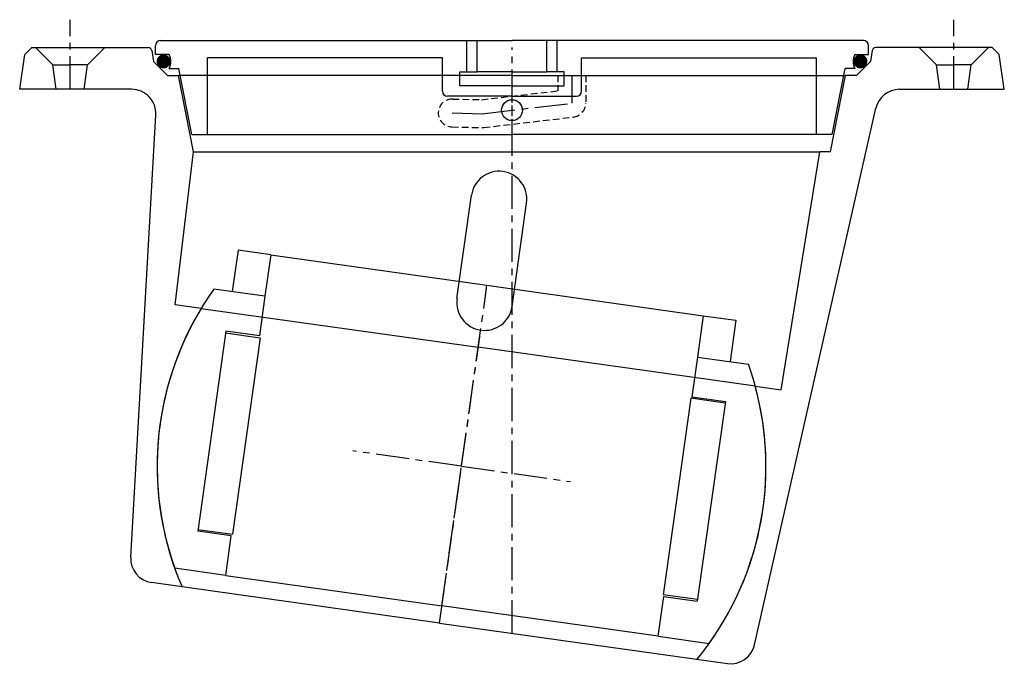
# Model space of a CAD drawing. Extents: x -141 to 141, y -169 to 16.
import ezdxf

# ---------------------------------------------------------------- set-up
doc = ezdxf.new("R2010")
doc.units = 0
doc.header["$LTSCALE"] = 0.3
doc.linetypes.add('CENTER', pattern=[50.8, 31.75, -6.35, 6.35, -6.35])
doc.linetypes.add('HIDDEN', pattern=[9.525, 6.35, -3.175])
doc.layers.get('0').update_dxf_attribs({"linetype": 'CONTINUOUS'})
doc.layers.add('CENTER', color=9, linetype='CENTER')

# ---------------------------------------------------------------- blocks, each defined once
blk = doc.blocks.new('112')
for p, q in [((-101, 0), (0, 0)), ((101, 0), (0, 0)), ((-102.5, -4), (-102.5, -1.5)), ((-13, -9), (-13, 0)), ((-10, -9), (-10, 0)), ((10, -9), (10, 0)), ((13, -9), (13, 0)), ((102.5, -4), (102.5, -1.5)), ((-98.5, -4), (-102.5, -4)), ((-87.5, -27), (-87.5, -5)), ((-20, -5), (-87.5, -5)), ((-20, -14.5), (-20, -5)), ((20, -14.5), (20, -5)), ((20, -5), (87.5, -5)), ((87.5, -27), (87.5, -5)), ((98.5, -4), (102.5, -4)), ((-98.5, -8), (-95.72, -8)), ((-92.02, -27), (-95.72, -8)), ((92.02, -27), (95.72, -8)), ((98.5, -8), (95.72, -8)), ((-15, -9), (-10, -9)), ((-15, -13), (-15, -9)), ((0, -9), (-10, -9)), ((0, -9), (10, -9)), ((15, -9), (10, -9)), ((15, -13), (15, -9)), ((0, -13), (-15, -13)), ((0, -13), (15, -13)), ((0, -16), (-18.5, -16)), ((0, -16), (18.5, -16)), ((-92.02, -27), (-87.5, -27)), ((-87.5, -27), (0, -27)), ((87.5, -27), (0, -27)), ((92.02, -27), (87.5, -27))]:
    blk.add_line(p, q)
at = {"const_width": 1.95}
for points in [[(-101.17, -5.98, 1), (-99.12, -5.98, 1)], [(101.17, -5.98, -1), (99.12, -5.98, -1)]]:
    blk.add_lwpolyline(points, format="xyb", close=True, dxfattribs=at)
blk.add_circle((0, -20), 3)
for centre, radius, start, end in [((-101, -1.5), 1.5, 90, 180), ((101, -1.5), 1.5, 0, 90), ((-103.08, -6), 5, 336.4218, 23.5782), ((103.08, -6), 5, 156.4218, 203.5782), ((-18.5, -14.5), 1.5, 180, 270), ((18.5, -14.5), 1.5, 270, 0)]:
    blk.add_arc(centre, radius, start, end)
blk = doc.blocks.new('111')
for p, q in [((-138, 0), (-140, -2)), ((-138, 0), (-104.54, 0)), ((-141.5, -12), (-140, -2)), ((-132, -5), (-137, 0)), ((-122, -5), (-117, 0)), ((-103.56, -0.83), (-103, -4)), ((103.56, -0.83), (103, -4)), ((138, 0), (104.54, 0)), ((122, -5), (117, 0)), ((132, -5), (137, 0)), ((138, 0), (140, -2)), ((141.5, -12), (140, -2)), ((-131, -12), (-132, -5)), ((-132, -5), (-127, -5)), ((-122, -5), (-127, -5)), ((-123, -12), (-122, -5)), ((-103, -4), (-99, -8)), ((103, -4), (99, -8)), ((123, -12), (122, -5)), ((122, -5), (127, -5)), ((132, -5), (127, -5)), ((131, -12), (132, -5)), ((-99, -8), (-95.84, -8)), ((0, -8), (-95.84, -8)), ((-91.56, -30), (-95.84, -8)), ((0, -8), (95.84, -8)), ((91.56, -30), (95.84, -8)), ((99, -8), (95.84, -8)), ((-109.35, -12), (-141.5, -12)), ((111.41, -12), (141.5, -12)), ((-109.59, -146.4), (-102.36, -19.4)), ((69.72, -171.6), (104.58, -17.46)), ((-96.77, -73.9), (-91.56, -30)), ((-91.56, -30), (88.5, -30)), ((77.39, -98.37), (88.5, -30)), ((91.56, -30), (88.5, -30)), ((-15.81, -72.15), (-11.63, -42.44)), ((0.04, -74.37), (4.21, -44.67)), ((-89.37, -74.94), (-96.77, -73.9)), ((-89.37, -74.94), (-9.69, -86.13)), ((69.98, -97.33), (-9.69, -86.13)), ((69.98, -97.33), (77.39, -98.37)), ((-20.83, -165.36), (-103.57, -153.73)), ((-20.83, -165.36), (61.92, -176.98))]:
    blk.add_line(p, q)
at = {"linetype": 'HIDDEN'}
for p, q in [((13.19, -8), (13.19, -12.44)), ((21.19, -8), (21.19, -16)), ((-8.78, -14.99), (13.19, -12.44)), ((-17.1, -14.8), (-8.78, -14.99)), ((-8.13, -22.97), (17.65, -19.97)), ((-17.28, -22.8), (-8.69, -23))]:
    blk.add_line(p, q, dxfattribs=at)
for centre, radius, start, end in [((-104.54, -1), 1, 10, 90), ((104.54, -1), 1, 90, 170), ((-109.35, -19), 7, 356.7453, 90), ((111.41, -19), 7, 90, 167.2547), ((-3.71, -43.55), 8, 352, 172), ((-7.88, -73.26), 8, 172, 352), ((-14.5, -120.3), 87.5, 148.7786, 203.3323), ((-14.5, -120.3), 87.5, 320.6677, 15.2214), ((-102.6, -146.8), 7, 176.7453, 262), ((62.89, -170.05), 7, 262, 347.2547)]:
    blk.add_arc(centre, radius, start, end)
for centre, start, end in [((-17.19, -18.8), 88.6671, 268.6671), ((17.19, -16), 276.6359, 0), ((-8.6, -19), 268.6671, 276.6359)]:
    blk.add_arc(centre, 4, start, end, dxfattribs=at)
at = {"layer": 'CENTER'}
for p, q in [((-127, -12), (-127, 8)), ((127, -12), (127, 8)), ((0, -168.28), (0, 0)), ((0, -30), (0, -8)), ((17.19, -8), (17.19, -16)), ((-8.6, -19), (17.19, -16)), ((-17.19, -18.8), (-8.6, -19)), ((-20.83, -165.36), (-9.28, -83.16))]:
    blk.add_line(p, q, dxfattribs=at)
blk = doc.blocks.new('Ball 125mm')
for p, q in [((-72.25, 52.5), (-72.25, 40.5)), ((-62.75, 52.5), (-72.25, 52.5)), ((-62.75, 52.5), (-62.75, 40.5)), ((-62.75, 52.5), (0, 52.5)), ((0, 52.5), (62.75, 52.5)), ((62.75, 52.5), (72.25, 52.5)), ((62.75, 52.5), (62.75, 40.5)), ((72.25, 52.5), (72.25, 40.5)), ((-62.75, 40.5), (-77.56, 40.5)), ((-62.75, 40.5), (-62.75, 29)), ((62.75, 40.5), (62.75, 29)), ((62.75, 40.5), (77.56, 40.5)), ((-62.75, 29), (-72.5, 29)), ((-72.5, 29), (-72.5, -29)), ((-72.5, 28.5), (-62.5, 28.5)), ((-62.5, 28.5), (-62.5, -28.5)), ((62.5, 28.5), (62.5, -28.5)), ((72.5, 28.5), (62.5, 28.5)), ((62.75, 29), (72.5, 29)), ((72.5, 29), (72.5, -29)), ((-72.5, -28.5), (-62.5, -28.5)), ((-62.75, -29), (-72.5, -29)), ((-62.75, -40.5), (-62.75, -29)), ((72.5, -28.5), (62.5, -28.5)), ((62.75, -29), (72.5, -29)), ((62.75, -40.5), (62.75, -29)), ((-62.75, -40.5), (-77.56, -40.5)), ((-62.75, -40.5), (0, -40.5)), ((62.75, -40.5), (0, -40.5)), ((62.75, -40.5), (77.56, -40.5))]:
    blk.add_line(p, q)
for start, end in [(152.4284, 207.5716), (332.4284, 27.5716)]:
    blk.add_arc((0, 0), 87.5, start, end)
at = {"layer": 'CENTER'}
for p, q in [((0, 0), (0, 52.5)), ((0, 0), (-31.58, 0)), ((0, 0), (31.58, 0)), ((0, -40.5), (0, 0))]:
    blk.add_line(p, q, dxfattribs=at)

msp = doc.modelspace()

# ---------------------------------------------------------------- block references
for name, p in [('111', (0, 8)), ('112', (0, 10))]:
    msp.add_blockref(name, p)
at = {"rotation": 351.9999999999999}
msp.add_blockref('Ball 125mm', (-14.5, -112.3), dxfattribs=at)

doc.saveas('drawing.dxf')
